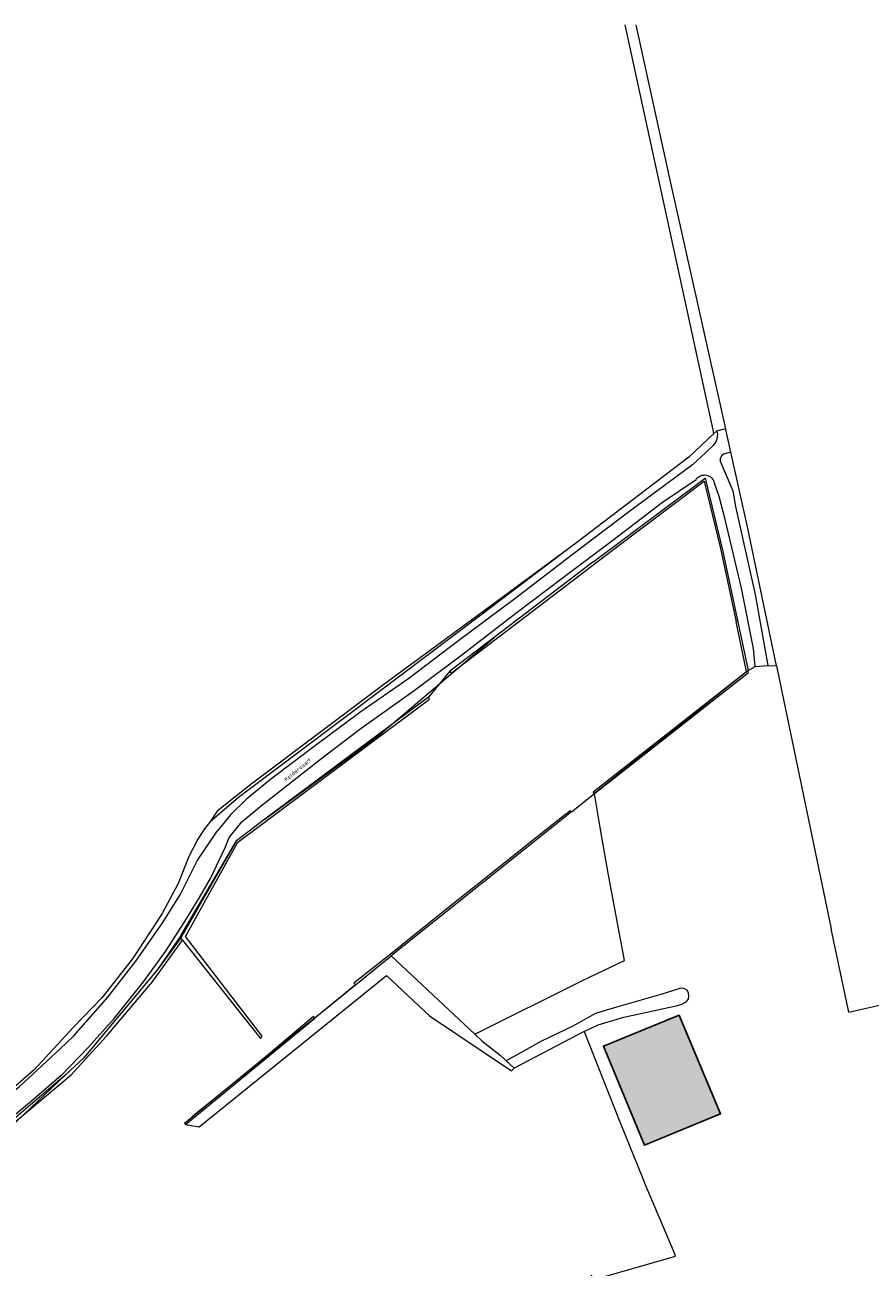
# Model space of a CAD drawing. Header units: metres. Extents: x 191562 to 192551, y 309453 to 310109.
# Tile 37 of 49: x 191902 to 192045, y 309898 to 310109. Entities that reach past the tile are written whole.
import ezdxf
from ezdxf.enums import TextEntityAlignment as Align

# ---------------------------------------------------------------- set-up
doc = ezdxf.new("R2010")
doc.units = ezdxf.units.M
for name, color, linetype, lineweight in [('B-WE-GR-GRAS-GV', 253, 'Continuous', 9), ('B-WE-GR-GROENVOORZIENING-GV', 253, 'Continuous', 9), ('B-WE-GR-HAAG-G', 253, 'GR-HAAG1', 9), ('B-WE-GR-HAAG-GV', 253, 'Continuous', 9), ('B-WE-IE-TERREINAFSCHEIDING_KUNSTMATIG_HEKWERK-G', 253, 'IE-TERREINAFSCHEIDING-KUNSTMATIG', 9), ('B-WE-OG-BEBOUWING-GV', 250, 'Continuous', 25), ('B-WE-OG-TERREIN_ERF-GV', 253, 'Continuous', 9), ('B-WE-OG-TOPOGRAFIE-T18', 2, 'Continuous', 35), ('B-WE-OG-WATER_GREPPEL-GV', 253, 'Continuous', 9), ('B-WE-OG-WEG-GV', 253, 'Continuous', 9), ('B-WE-VH-ONVERHARD_ZAND-GV', 253, 'Continuous', 9)]:
    doc.layers.add(name, color=color, linetype=linetype, lineweight=lineweight)
doc.layers.add('B-WE-OG-BEBOUWING-V', color=7, linetype='Continuous', lineweight=5, true_color=0xfff3f2)
doc.styles.add('NLCS-ISO-M200-T18', font='NLCS-ISO.ttf', dxfattribs={"height": 0.36})
doc.linetypes.add('GR-HAAG1', pattern='A,6,[176,NLCS.SHX,S=0.125,R=0,X=0,Y=0],-2', length=8)
doc.linetypes.add('IE-TERREINAFSCHEIDING-KUNSTMATIG', pattern='A,4,[82,NLCS.SHX,S=0.75,R=90,X=0,Y=0],4,-2', length=10)

msp = doc.modelspace()

# ---------------------------------------------------------------- hatches: boundary and pattern name
at = {"layer": 'B-WE-OG-BEBOUWING-V'}
msp.add_hatch(color=256, dxfattribs=at).paths.add_polyline_path([(192012.859, 309940.118), (192012.631, 309940.663), (191999.795, 309935.453), (192006.784, 309918.605), (192016.476, 309922.62), (192019.644, 309923.932)])

# ---------------------------------------------------------------- linework, layer by layer
at = {"layer": 'B-WE-GR-GRAS-GV'}
for points in [[(191993.417, 309974.815), (191994.179, 309975.418), (191994.403, 309975.217), (191998.263, 309978.297), (191998.052, 309978.593), (192024.04, 309999.041), (192022.309, 310007.438)], [(191973.726, 309999.1), (191970.115, 309994.655)], [(191977.983, 309937.49), (191996.272, 309946.581), (192003.398, 309949.983), (192000.618, 309964.775), (191999.534, 309970.884), (191999.25, 309972.543), (191998.263, 309978.297)], [(191994.403, 309975.217), (191963.793, 309950.788)], [(191928.924, 309922.129), (191931.233, 309921.727), (191962.97, 309947.406), (191970.279, 309940.577), (191984.225, 309931.249), (191984.651, 309931.69)], [(191957.71, 309945.824), (191950.851, 309940.178)], [(191983.294, 309932.933), (191982.26, 309933.88)]]:
    msp.add_lwpolyline(points, dxfattribs=at)
at = {"layer": 'B-WE-GR-GROENVOORZIENING-GV'}
for points in [[(191928.417, 309953.399), (191941.619, 309936.751), (191941.897, 309937.148), (191928.886, 309954.043), (191937.751, 309970.041), (191970.268, 309994.33), (191970.115, 309994.655), (191942.363, 309973.981), (191937.553, 309970.279), (191928.714, 309954.909), (191928.503, 309954.541), (191928.086, 309953.816)], [(191974.097, 309959.416), (191963.619, 309951.003), (191957.444, 309946.113), (191957.71, 309945.824), (191963.793, 309950.788)], [(191873.958, 309904.094), (191892.446, 309916.661), (191898.961, 309921.755), (191909.479, 309930.552), (191915.498, 309937.1), (191923.237, 309946.295), (191928.417, 309953.399), (191928.086, 309953.816), (191924.191, 309948.5), (191911.659, 309933.473), (191908.48, 309930.489), (191899.788, 309923.044)]]:
    msp.add_lwpolyline(points, dxfattribs=at)
msp.add_lwpolyline([(191950.851, 309940.178), (191950.618, 309940.477), (191942.569, 309933.667), (191928.726, 309922.301), (191928.924, 309922.129)], close=True, dxfattribs=at)
at = {"layer": 'B-WE-GR-HAAG-G'}
for points in [[(192041.399, 309941.175), (192038.412, 309955.33)], [(191928.159, 309954.28), (191924.191, 309948.5)], [(191908.48, 309930.489), (191899.209, 309921.652), (191890.886, 309915.917), (191877.761, 309907.301), (191862.85, 309898.14)], [(192012.028, 309899.783), (192011.828, 309900.311), (192006.604, 309912.678)]]:
    msp.add_lwpolyline(points, dxfattribs=at)
at = {"layer": 'B-WE-GR-HAAG-GV'}
for points in [[(191998.02, 310017.585), (191981.235, 310004.789), (191973.726, 309999.1), (191973.973, 309998.749), (192001.339, 310019.646), (192016.912, 310031.33), (192019.642, 310019.916), (192022.309, 310007.438)], [(191998.263, 309978.297), (192024.405, 309998.866), (192024.34, 309999.205)], [(191993.417, 309974.815), (191988.511, 309970.926), (191978.161, 309962.639), (191974.097, 309959.416)]]:
    msp.add_lwpolyline(points, dxfattribs=at)
at = {"layer": 'B-WE-IE-TERREINAFSCHEIDING_KUNSTMATIG_HEKWERK-G'}
for points in [[(192005.316, 310108.787), (192011.028, 310082.683), (192020.516, 310040.216)], [(192018.984, 310039.799), (192018.496, 310039.342), (192014.309, 310035.413), (191995.053, 310020.747), (191980.397, 310009.92), (191962.53, 309996.799), (191940.269, 309980.056), (191934.272, 309975.33), (191933.009, 309973.448), (191932.116, 309972.327), (191931.019, 309970.554), (191929.49, 309967.596), (191927.664, 309963.041), (191924.935, 309957.951), (191919.893, 309950.271), (191914.697, 309943.61), (191909.914, 309938.638), (191903.216, 309931.415)], [(191998.02, 310017.585), (192017.059, 310031.824), (192020.061, 310019.388), (192024.34, 309999.205), (191998.263, 309978.297)], [(191942.363, 309973.981), (191961.252, 309987.836), (191981.235, 310004.789)], [(192029.15, 310000), (192038.412, 309955.33)], [(192041.399, 309941.175), (192063.111, 309946.189), (192069.536, 309959.931), (192068.332, 309966.302), (192078.242, 309969.611), (192078.483, 309968.373), (192081.765, 309970.787), (192086.779, 309972.461), (192090.379, 309969.462), (192088.72, 309958.98), (192089.82, 309922.559), (192090.927, 309922.386)], [(191928.159, 309954.28), (191937.553, 309970.279)], [(191930.076, 309923.557), (191944.01, 309934.83), (191951.76, 309940.969), (191963.793, 309950.788), (191977.983, 309937.49), (191979.19, 309936.359), (191982.26, 309933.88), (191984.651, 309931.69)], [(191996.529, 309937.911), (191984.651, 309931.69)], [(191996.529, 309937.911), (192002.493, 309922.86), (192006.604, 309912.678)], [(191984.651, 309931.69), (191983.294, 309932.933)], [(191997.689, 309896.626), (191998.048, 309895.757), (192012.028, 309899.783)]]:
    msp.add_lwpolyline(points, dxfattribs=at)
at = {"layer": 'B-WE-OG-BEBOUWING-GV'}
msp.add_lwpolyline([(192012.859, 309940.118), (192012.631, 309940.663), (191999.795, 309935.453), (192006.784, 309918.605), (192016.476, 309922.62), (192019.644, 309923.932)], close=True, dxfattribs=at)
at = {"layer": 'B-WE-OG-TERREIN_ERF-GV'}
msp.add_lwpolyline([(192016.476, 309922.62), (192006.784, 309918.605), (191999.795, 309935.453), (192012.631, 309940.663), (192012.859, 309940.118), (192019.644, 309923.932)], close=True, dxfattribs=at)
at = {"layer": 'B-WE-OG-WATER_GREPPEL-GV'}
msp.add_lwpolyline([(191996.529, 309937.911), (191998.883, 309939.032), (192003.237, 309940.346), (192012.349, 309942.347), (192013.109, 309942.585), (192013.855, 309942.943), (192014.242, 309943.42), (192014.272, 309943.927), (192014.212, 309944.405), (192013.988, 309944.912), (192013.421, 309945.225), (192012.914, 309945.269), (192009.544, 309944.224), (192002.014, 309942.074), (191998.45, 309940.969), (191994.499, 309938.775), (191989.265, 309936.268), (191983.294, 309932.933)], dxfattribs=at)
at = {"layer": 'B-WE-OG-WEG-GV'}
msp.add_lwpolyline([(192021.392, 310036.266), (192020.184, 310035.917), (192019.831, 310035.625), (192019.603, 310035.135), (192019.589, 310034.848), (192019.608, 310034.7), (192020.274, 310033.117), (192021.729, 310029.716), (192022.2, 310027.052), (192025.539, 310012.12), (192027.673, 310000.054), (192029.15, 310000), (192024.209, 310023.556)], close=True, dxfattribs=at)
for points in [[(192024.34, 309999.205), (192025.546, 309999.854), (192025.253, 310002.919), (192023.19, 310013.196), (192020.434, 310024.849), (192019.419, 310028.728), (192018.614, 310030.997)], [(191995.053, 310020.747), (191994.87, 310020.612), (191979.019, 310008.591), (191956.327, 309991.522), (191937.901, 309977.631), (191933.009, 309973.448)], [(191903.216, 309931.415), (191898.277, 309927.031), (191888.016, 309919.293), (191882.27, 309915.144), (191890.107, 309920.251), (191900.689, 309928.539), (191907.65, 309934.951), (191909.92, 309937.116), (191915.711, 309943.762), (191920.483, 309949.881), (191925.057, 309956.447), (191928.051, 309961.25), (191930.907, 309966.867), (191932.612, 309969.492), (191934.246, 309971.895)], [(191907.806, 309930.432), (191902.76, 309926.072), (191896.014, 309920.506), (191889.057, 309915.177), (191892.214, 309917.058), (191899.788, 309923.044)]]:
    msp.add_lwpolyline(points, dxfattribs=at)
at = {"layer": 'B-WE-VH-ONVERHARD_ZAND-GV'}
for points in [[(192003.4, 310108.787), (192018.364, 310040.069), (192018.496, 310039.342)], [(192021.392, 310036.266), (192020.611, 310039.795), (192020.516, 310040.216), (192018.984, 310039.799), (192019.125, 310039.406), (192019.107, 310038.765), (192018.905, 310038.13), (192018.429, 310037.382), (192017.136, 310036.119), (192014.883, 310034.11), (192004.073, 310026.077), (191994.479, 310018.83), (191984.752, 310011.343), (191975.239, 310004.262), (191966.77, 309997.855), (191958.477, 309992.045), (191950.949, 309986.466), (191943.369, 309980.757), (191939.238, 309977.331), (191936.616, 309974.776), (191934.246, 309971.895)], [(191907.806, 309930.432), (191912.462, 309935.249), (191916.804, 309940.1), (191921.793, 309946.329), (191925.488, 309951.49), (191928.761, 309956.568), (191931.261, 309960.647), (191933.135, 309963.91), (191935.68, 309969.274), (191936.32, 309970.848), (191938.449, 309973.516), (191941.505, 309976.08), (191951.817, 309984.14), (191958.724, 309989.42), (191967.662, 309995.78), (191975.992, 310002.027), (191985.138, 310009.095), (191992.822, 310014.89), (192001.393, 310021.332), (192009.825, 310027.772), (192015.508, 310031.626)], [(192025.546, 309999.854), (192027.673, 310000.054)]]:
    msp.add_lwpolyline(points, dxfattribs=at)
msp.add_lwpolyline([(192015.508, 310031.626, -0.6680486), (192018.614, 310030.997)], format="xyb", dxfattribs=at)

# ---------------------------------------------------------------- texts
at = {"layer": 'B-WE-OG-TOPOGRAFIE-T18', "style": 'NLCS-ISO-M200-T18'}
msp.add_text('Keldervaart', height=0.7, rotation=39.5, dxfattribs=at).set_placement((191947.926, 309982.374), align=Align.MIDDLE)

doc.saveas('drawing.dxf')
